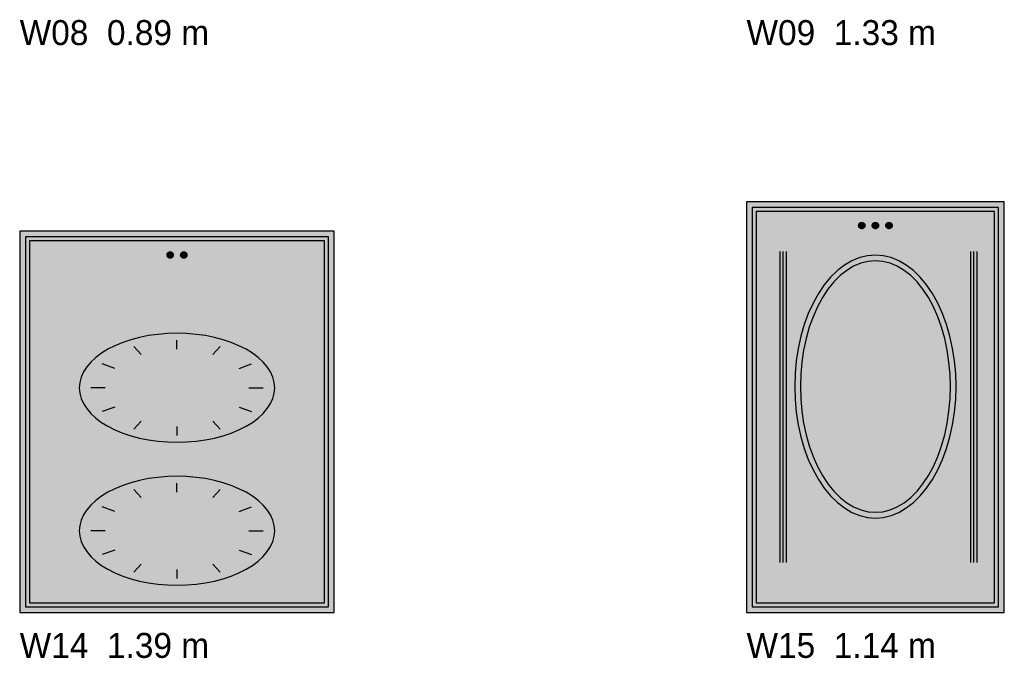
# Model space of a CAD drawing. Header units: metres. Extents: x 0 to 18.5, y -15.3 to 1.8.
# Tile 9 of 17: x 3.2 to 7.5, y -5.6 to -2.8. Entities that reach past the tile are written whole.
import ezdxf

# ---------------------------------------------------------------- set-up
doc = ezdxf.new("R2010")
doc.units = ezdxf.units.M

# ---------------------------------------------------------------- blocks, each defined once
blk = doc.blocks.new('NC_N1_ELEV_W14')
at = {"true_color": 0xf6f5ef}
h = blk.add_hatch(color=256, dxfattribs=at)
h.dxf.hatch_style = 1
h.paths.add_polyline_path([(1.385, 0), (1.385, 1.68), (0, 1.68), (0, 0)])
h = blk.add_hatch(color=256, dxfattribs=at)
h.dxf.hatch_style = 1
h.paths.add_polyline_path([(1.36, 0.025), (1.36, 1.655), (0.025, 1.655), (0.025, 0.025)])
at = {"true_color": 0xa38246}
h = blk.add_hatch(color=256, dxfattribs=at)
h.dxf.hatch_style = 1
h.paths.add_polyline_path([(0.6765, 1.575), (0.6764, 1.5736), (0.6762, 1.5723), (0.6759, 1.5709), (0.6754, 1.5696), (0.6748, 1.5684), (0.6741, 1.5672), (0.6733, 1.5661), (0.6724, 1.5651), (0.6714, 1.5642), (0.6703, 1.5634), (0.6691, 1.5627), (0.6679, 1.5621), (0.6666, 1.5616), (0.6652, 1.5613), (0.6639, 1.5611), (0.6625, 1.561), (0.6611, 1.5611), (0.6598, 1.5613), (0.6584, 1.5616), (0.6571, 1.5621), (0.6559, 1.5627), (0.6547, 1.5634), (0.6536, 1.5642), (0.6526, 1.5651), (0.6517, 1.5661), (0.6509, 1.5672), (0.6502, 1.5684), (0.6496, 1.5696), (0.6491, 1.5709), (0.6488, 1.5723), (0.6486, 1.5736), (0.6485, 1.575), (0.6486, 1.5764), (0.6488, 1.5777), (0.6491, 1.5791), (0.6496, 1.5804), (0.6502, 1.5816), (0.6509, 1.5828), (0.6517, 1.5839), (0.6526, 1.5849), (0.6536, 1.5858), (0.6547, 1.5866), (0.6559, 1.5873), (0.6571, 1.5879), (0.6584, 1.5884), (0.6598, 1.5887), (0.6611, 1.5889), (0.6625, 1.589), (0.6639, 1.5889), (0.6652, 1.5887), (0.6666, 1.5884), (0.6679, 1.5879), (0.6691, 1.5873), (0.6703, 1.5866), (0.6714, 1.5858), (0.6724, 1.5849), (0.6733, 1.5839), (0.6741, 1.5828), (0.6748, 1.5816), (0.6754, 1.5804), (0.6759, 1.5791), (0.6762, 1.5777), (0.6764, 1.5764)])
h = blk.add_hatch(color=256, dxfattribs=at)
h.dxf.hatch_style = 1
h.paths.add_polyline_path([(0.7365, 1.575), (0.7364, 1.5736), (0.7362, 1.5723), (0.7359, 1.5709), (0.7354, 1.5696), (0.7348, 1.5684), (0.7341, 1.5672), (0.7333, 1.5661), (0.7324, 1.5651), (0.7314, 1.5642), (0.7303, 1.5634), (0.7291, 1.5627), (0.7279, 1.5621), (0.7266, 1.5616), (0.7252, 1.5613), (0.7239, 1.5611), (0.7225, 1.561), (0.7211, 1.5611), (0.7198, 1.5613), (0.7184, 1.5616), (0.7171, 1.5621), (0.7159, 1.5627), (0.7147, 1.5634), (0.7136, 1.5642), (0.7126, 1.5651), (0.7117, 1.5661), (0.7109, 1.5672), (0.7102, 1.5684), (0.7096, 1.5696), (0.7091, 1.5709), (0.7088, 1.5723), (0.7086, 1.5736), (0.7085, 1.575), (0.7086, 1.5764), (0.7088, 1.5777), (0.7091, 1.5791), (0.7096, 1.5804), (0.7102, 1.5816), (0.7109, 1.5828), (0.7117, 1.5839), (0.7126, 1.5849), (0.7136, 1.5858), (0.7147, 1.5866), (0.7159, 1.5873), (0.7171, 1.5879), (0.7184, 1.5884), (0.7198, 1.5887), (0.7211, 1.5889), (0.7225, 1.589), (0.7239, 1.5889), (0.7252, 1.5887), (0.7266, 1.5884), (0.7279, 1.5879), (0.7291, 1.5873), (0.7303, 1.5866), (0.7314, 1.5858), (0.7324, 1.5849), (0.7333, 1.5839), (0.7341, 1.5828), (0.7348, 1.5816), (0.7354, 1.5804), (0.7359, 1.5791), (0.7362, 1.5777), (0.7364, 1.5764)])
at = {"true_color": 0xdde0e6}
h = blk.add_hatch(color=256, dxfattribs=at)
h.dxf.hatch_style = 1
h.paths.add_polyline_path([(1.1226, 0.99), (1.1205, 1.0135), (1.1143, 1.0368), (1.1041, 1.0597), (1.0899, 1.0818), (1.0718, 1.1031), (1.0501, 1.1233), (1.025, 1.1423), (0.9966, 1.1597), (0.9654, 1.1755), (0.9315, 1.1896), (0.8952, 1.2017), (0.8571, 1.2117), (0.8174, 1.2197), (0.7764, 1.2254), (0.7347, 1.2288), (0.6925, 1.23), (0.6503, 1.2288), (0.6086, 1.2254), (0.5676, 1.2197), (0.5279, 1.2117), (0.4898, 1.2017), (0.4535, 1.1896), (0.4196, 1.1755), (0.3884, 1.1597), (0.36, 1.1423), (0.3349, 1.1233), (0.3132, 1.1031), (0.2951, 1.0818), (0.2809, 1.0597), (0.2707, 1.0368), (0.2645, 1.0135), (0.2624, 0.99), (0.2645, 0.9665), (0.2707, 0.9432), (0.2809, 0.9203), (0.2951, 0.8982), (0.3132, 0.8769), (0.3349, 0.8567), (0.36, 0.8377), (0.3884, 0.8203), (0.4196, 0.8045), (0.4535, 0.7904), (0.4898, 0.7783), (0.5279, 0.7683), (0.5676, 0.7603), (0.6086, 0.7546), (0.6503, 0.7512), (0.6925, 0.75), (0.7347, 0.7512), (0.7764, 0.7546), (0.8174, 0.7603), (0.8571, 0.7683), (0.8952, 0.7783), (0.9315, 0.7904), (0.9654, 0.8045), (0.9966, 0.8203), (1.025, 0.8377), (1.0501, 0.8567), (1.0718, 0.8769), (1.0899, 0.8982), (1.1041, 0.9203), (1.1143, 0.9432), (1.1205, 0.9665)])
at = {"true_color": 0xd4e0e6}
h = blk.add_hatch(color=256, dxfattribs=at)
h.dxf.hatch_style = 1
h.paths.add_polyline_path([(1.1226, 0.36), (1.1205, 0.3835), (1.1143, 0.4068), (1.1041, 0.4297), (1.0899, 0.4518), (1.0718, 0.4731), (1.0501, 0.4933), (1.025, 0.5123), (0.9966, 0.5297), (0.9654, 0.5455), (0.9315, 0.5596), (0.8952, 0.5717), (0.8571, 0.5817), (0.8174, 0.5897), (0.7764, 0.5954), (0.7347, 0.5988), (0.6925, 0.6), (0.6503, 0.5988), (0.6086, 0.5954), (0.5676, 0.5897), (0.5279, 0.5817), (0.4898, 0.5717), (0.4535, 0.5596), (0.4196, 0.5455), (0.3884, 0.5297), (0.36, 0.5123), (0.3349, 0.4933), (0.3132, 0.4731), (0.2951, 0.4518), (0.2809, 0.4297), (0.2707, 0.4068), (0.2645, 0.3835), (0.2624, 0.36), (0.2645, 0.3365), (0.2707, 0.3132), (0.2809, 0.2903), (0.2951, 0.2682), (0.3132, 0.2469), (0.3349, 0.2267), (0.36, 0.2077), (0.3884, 0.1903), (0.4196, 0.1745), (0.4535, 0.1604), (0.4898, 0.1483), (0.5279, 0.1383), (0.5676, 0.1303), (0.6086, 0.1246), (0.6503, 0.1212), (0.6925, 0.12), (0.7347, 0.1212), (0.7764, 0.1246), (0.8174, 0.1303), (0.8571, 0.1383), (0.8952, 0.1483), (0.9315, 0.1604), (0.9654, 0.1745), (0.9966, 0.1903), (1.025, 0.2077), (1.0501, 0.2267), (1.0718, 0.2469), (1.0899, 0.2682), (1.1041, 0.2903), (1.1143, 0.3132), (1.1205, 0.3365)])
at = {"color": 0, "linetype": 'CONTINUOUS', "lineweight": -2, "true_color": 0xa38246}
for points in [[(1.385, 0), (1.385, 1.68), (0, 1.68), (0, 0)], [(1.36, 0.025), (1.36, 1.655), (0.025, 1.655), (0.025, 0.025)], [(1.342, 0.043), (1.342, 1.637), (0.043, 1.637), (0.043, 0.043)], [(1.1226, 0.99), (1.1205, 1.0135), (1.1143, 1.0368), (1.1041, 1.0597), (1.0899, 1.0818), (1.0718, 1.1031), (1.0501, 1.1233), (1.025, 1.1423), (0.9966, 1.1597), (0.9654, 1.1755), (0.9315, 1.1896), (0.8952, 1.2017), (0.8571, 1.2117), (0.8174, 1.2197), (0.7764, 1.2254), (0.7347, 1.2288), (0.6925, 1.23), (0.6503, 1.2288), (0.6086, 1.2254), (0.5676, 1.2197), (0.5279, 1.2117), (0.4898, 1.2017), (0.4535, 1.1896), (0.4196, 1.1755), (0.3884, 1.1597), (0.36, 1.1423), (0.3349, 1.1233), (0.3132, 1.1031), (0.2951, 1.0818), (0.2809, 1.0597), (0.2707, 1.0368), (0.2645, 1.0135), (0.2624, 0.99), (0.2645, 0.9665), (0.2707, 0.9432), (0.2809, 0.9203), (0.2951, 0.8982), (0.3132, 0.8769), (0.3349, 0.8567), (0.36, 0.8377), (0.3884, 0.8203), (0.4196, 0.8045), (0.4535, 0.7904), (0.4898, 0.7783), (0.5279, 0.7683), (0.5676, 0.7603), (0.6086, 0.7546), (0.6503, 0.7512), (0.6925, 0.75), (0.7347, 0.7512), (0.7764, 0.7546), (0.8174, 0.7603), (0.8571, 0.7683), (0.8952, 0.7783), (0.9315, 0.7904), (0.9654, 0.8045), (0.9966, 0.8203), (1.025, 0.8377), (1.0501, 0.8567), (1.0718, 0.8769), (1.0899, 0.8982), (1.1041, 0.9203), (1.1143, 0.9432), (1.1205, 0.9665)], [(1.1226, 0.36), (1.1205, 0.3835), (1.1143, 0.4068), (1.1041, 0.4297), (1.0899, 0.4518), (1.0718, 0.4731), (1.0501, 0.4933), (1.025, 0.5123), (0.9966, 0.5297), (0.9654, 0.5455), (0.9315, 0.5596), (0.8952, 0.5717), (0.8571, 0.5817), (0.8174, 0.5897), (0.7764, 0.5954), (0.7347, 0.5988), (0.6925, 0.6), (0.6503, 0.5988), (0.6086, 0.5954), (0.5676, 0.5897), (0.5279, 0.5817), (0.4898, 0.5717), (0.4535, 0.5596), (0.4196, 0.5455), (0.3884, 0.5297), (0.36, 0.5123), (0.3349, 0.4933), (0.3132, 0.4731), (0.2951, 0.4518), (0.2809, 0.4297), (0.2707, 0.4068), (0.2645, 0.3835), (0.2624, 0.36), (0.2645, 0.3365), (0.2707, 0.3132), (0.2809, 0.2903), (0.2951, 0.2682), (0.3132, 0.2469), (0.3349, 0.2267), (0.36, 0.2077), (0.3884, 0.1903), (0.4196, 0.1745), (0.4535, 0.1604), (0.4898, 0.1483), (0.5279, 0.1383), (0.5676, 0.1303), (0.6086, 0.1246), (0.6503, 0.1212), (0.6925, 0.12), (0.7347, 0.1212), (0.7764, 0.1246), (0.8174, 0.1303), (0.8571, 0.1383), (0.8952, 0.1483), (0.9315, 0.1604), (0.9654, 0.1745), (0.9966, 0.1903), (1.025, 0.2077), (1.0501, 0.2267), (1.0718, 0.2469), (1.0899, 0.2682), (1.1041, 0.2903), (1.1143, 0.3132), (1.1205, 0.3365)]]:
    blk.add_lwpolyline(points, close=True, dxfattribs=at)
at = {"color": 0, "linetype": 'CONTINUOUS', "lineweight": -2}
for points in [[(0.6765, 1.575), (0.6764, 1.5736), (0.6762, 1.5723), (0.6759, 1.5709), (0.6754, 1.5696), (0.6748, 1.5684), (0.6741, 1.5672), (0.6733, 1.5661), (0.6724, 1.5651), (0.6714, 1.5642), (0.6703, 1.5634), (0.6691, 1.5627), (0.6679, 1.5621), (0.6666, 1.5616), (0.6652, 1.5613), (0.6639, 1.5611), (0.6625, 1.561), (0.6611, 1.5611), (0.6598, 1.5613), (0.6584, 1.5616), (0.6571, 1.5621), (0.6559, 1.5627), (0.6547, 1.5634), (0.6536, 1.5642), (0.6526, 1.5651), (0.6517, 1.5661), (0.6509, 1.5672), (0.6502, 1.5684), (0.6496, 1.5696), (0.6491, 1.5709), (0.6488, 1.5723), (0.6486, 1.5736), (0.6485, 1.575), (0.6486, 1.5764), (0.6488, 1.5777), (0.6491, 1.5791), (0.6496, 1.5804), (0.6502, 1.5816), (0.6509, 1.5828), (0.6517, 1.5839), (0.6526, 1.5849), (0.6536, 1.5858), (0.6547, 1.5866), (0.6559, 1.5873), (0.6571, 1.5879), (0.6584, 1.5884), (0.6598, 1.5887), (0.6611, 1.5889), (0.6625, 1.589), (0.6639, 1.5889), (0.6652, 1.5887), (0.6666, 1.5884), (0.6679, 1.5879), (0.6691, 1.5873), (0.6703, 1.5866), (0.6714, 1.5858), (0.6724, 1.5849), (0.6733, 1.5839), (0.6741, 1.5828), (0.6748, 1.5816), (0.6754, 1.5804), (0.6759, 1.5791), (0.6762, 1.5777), (0.6764, 1.5764)], [(0.7365, 1.575), (0.7364, 1.5736), (0.7362, 1.5723), (0.7359, 1.5709), (0.7354, 1.5696), (0.7348, 1.5684), (0.7341, 1.5672), (0.7333, 1.5661), (0.7324, 1.5651), (0.7314, 1.5642), (0.7303, 1.5634), (0.7291, 1.5627), (0.7279, 1.5621), (0.7266, 1.5616), (0.7252, 1.5613), (0.7239, 1.5611), (0.7225, 1.561), (0.7211, 1.5611), (0.7198, 1.5613), (0.7184, 1.5616), (0.7171, 1.5621), (0.7159, 1.5627), (0.7147, 1.5634), (0.7136, 1.5642), (0.7126, 1.5651), (0.7117, 1.5661), (0.7109, 1.5672), (0.7102, 1.5684), (0.7096, 1.5696), (0.7091, 1.5709), (0.7088, 1.5723), (0.7086, 1.5736), (0.7085, 1.575), (0.7086, 1.5764), (0.7088, 1.5777), (0.7091, 1.5791), (0.7096, 1.5804), (0.7102, 1.5816), (0.7109, 1.5828), (0.7117, 1.5839), (0.7126, 1.5849), (0.7136, 1.5858), (0.7147, 1.5866), (0.7159, 1.5873), (0.7171, 1.5879), (0.7184, 1.5884), (0.7198, 1.5887), (0.7211, 1.5889), (0.7225, 1.589), (0.7239, 1.5889), (0.7252, 1.5887), (0.7266, 1.5884), (0.7279, 1.5879), (0.7291, 1.5873), (0.7303, 1.5866), (0.7314, 1.5858), (0.7324, 1.5849), (0.7333, 1.5839), (0.7341, 1.5828), (0.7348, 1.5816), (0.7354, 1.5804), (0.7359, 1.5791), (0.7362, 1.5777), (0.7364, 1.5764)]]:
    blk.add_lwpolyline(points, close=True, dxfattribs=at)
at = {"color": 0, "linetype": 'CONTINUOUS', "lineweight": -2, "true_color": 0xa38246}
for points in [[(0.5344, 1.1372), (0.5027, 1.1719)], [(0.6925, 1.16), (0.6925, 1.2)], [(0.8506, 1.1372), (0.8822, 1.1719)], [(0.4186, 1.075), (0.3638, 1.095)], [(0.9664, 1.075), (1.0212, 1.095)], [(0.3762, 0.99), (0.313, 0.99)], [(1.0088, 0.99), (1.072, 0.99)], [(1.0088, 0.99), (1.072, 0.99)], [(0.4186, 0.905), (0.3638, 0.885)], [(0.9664, 0.905), (1.0212, 0.885)], [(0.5344, 0.8428), (0.5027, 0.8081)], [(0.8506, 0.8428), (0.8822, 0.8081)], [(0.6925, 0.82), (0.6925, 0.78)], [(0.6925, 0.53), (0.6925, 0.57)], [(0.5344, 0.5072), (0.5027, 0.5419)], [(0.8506, 0.5072), (0.8822, 0.5419)], [(0.4186, 0.445), (0.3638, 0.465)], [(0.9664, 0.445), (1.0212, 0.465)], [(0.3762, 0.36), (0.313, 0.36)], [(1.0088, 0.36), (1.072, 0.36)], [(1.0088, 0.36), (1.072, 0.36)], [(0.4186, 0.275), (0.3638, 0.255)], [(0.9664, 0.275), (1.0212, 0.255)], [(0.5344, 0.2128), (0.5027, 0.1781)], [(0.6925, 0.19), (0.6925, 0.15)], [(0.8506, 0.2128), (0.8822, 0.1781)]]:
    blk.add_lwpolyline(points, dxfattribs=at)
blk = doc.blocks.new('NC_N1_ELEV_W15')
at = {"true_color": 0xf6f5ef}
h = blk.add_hatch(color=256, dxfattribs=at)
h.dxf.hatch_style = 1
h.paths.add_polyline_path([(1.135, 0), (1.135, 1.81), (0, 1.81), (0, 0)])
h = blk.add_hatch(color=256, dxfattribs=at)
h.dxf.hatch_style = 1
h.paths.add_polyline_path([(1.11, 0.025), (1.11, 1.785), (0.025, 1.785), (0.025, 0.025)])
at = {"true_color": 0xa38246}
h = blk.add_hatch(color=256, dxfattribs=at)
h.dxf.hatch_style = 1
h.paths.add_polyline_path([(0.5215, 1.705), (0.5214, 1.7036), (0.5212, 1.7023), (0.5209, 1.7009), (0.5204, 1.6996), (0.5198, 1.6984), (0.5191, 1.6972), (0.5183, 1.6961), (0.5174, 1.6951), (0.5164, 1.6942), (0.5153, 1.6934), (0.5141, 1.6927), (0.5129, 1.6921), (0.5116, 1.6916), (0.5102, 1.6913), (0.5089, 1.6911), (0.5075, 1.691), (0.5061, 1.6911), (0.5048, 1.6913), (0.5034, 1.6916), (0.5021, 1.6921), (0.5009, 1.6927), (0.4997, 1.6934), (0.4986, 1.6942), (0.4976, 1.6951), (0.4967, 1.6961), (0.4959, 1.6972), (0.4952, 1.6984), (0.4946, 1.6996), (0.4941, 1.7009), (0.4938, 1.7023), (0.4936, 1.7036), (0.4935, 1.705), (0.4936, 1.7064), (0.4938, 1.7077), (0.4941, 1.7091), (0.4946, 1.7104), (0.4952, 1.7116), (0.4959, 1.7128), (0.4967, 1.7139), (0.4976, 1.7149), (0.4986, 1.7158), (0.4997, 1.7166), (0.5009, 1.7173), (0.5021, 1.7179), (0.5034, 1.7184), (0.5048, 1.7187), (0.5061, 1.7189), (0.5075, 1.719), (0.5089, 1.7189), (0.5102, 1.7187), (0.5116, 1.7184), (0.5129, 1.7179), (0.5141, 1.7173), (0.5153, 1.7166), (0.5164, 1.7158), (0.5174, 1.7149), (0.5183, 1.7139), (0.5191, 1.7128), (0.5198, 1.7116), (0.5204, 1.7104), (0.5209, 1.7091), (0.5212, 1.7077), (0.5214, 1.7064)])
h = blk.add_hatch(color=256, dxfattribs=at)
h.dxf.hatch_style = 1
h.paths.add_polyline_path([(0.5815, 1.705), (0.5814, 1.7036), (0.5812, 1.7023), (0.5809, 1.7009), (0.5804, 1.6996), (0.5798, 1.6984), (0.5791, 1.6972), (0.5783, 1.6961), (0.5774, 1.6951), (0.5764, 1.6942), (0.5753, 1.6934), (0.5741, 1.6927), (0.5729, 1.6921), (0.5716, 1.6916), (0.5702, 1.6913), (0.5689, 1.6911), (0.5675, 1.691), (0.5661, 1.6911), (0.5648, 1.6913), (0.5634, 1.6916), (0.5621, 1.6921), (0.5609, 1.6927), (0.5597, 1.6934), (0.5586, 1.6942), (0.5576, 1.6951), (0.5567, 1.6961), (0.5559, 1.6972), (0.5552, 1.6984), (0.5546, 1.6996), (0.5541, 1.7009), (0.5538, 1.7023), (0.5536, 1.7036), (0.5535, 1.705), (0.5536, 1.7064), (0.5538, 1.7077), (0.5541, 1.7091), (0.5546, 1.7104), (0.5552, 1.7116), (0.5559, 1.7128), (0.5567, 1.7139), (0.5576, 1.7149), (0.5586, 1.7158), (0.5597, 1.7166), (0.5609, 1.7173), (0.5621, 1.7179), (0.5634, 1.7184), (0.5648, 1.7187), (0.5661, 1.7189), (0.5675, 1.719), (0.5689, 1.7189), (0.5702, 1.7187), (0.5716, 1.7184), (0.5729, 1.7179), (0.5741, 1.7173), (0.5753, 1.7166), (0.5764, 1.7158), (0.5774, 1.7149), (0.5783, 1.7139), (0.5791, 1.7128), (0.5798, 1.7116), (0.5804, 1.7104), (0.5809, 1.7091), (0.5812, 1.7077), (0.5814, 1.7064)])
h = blk.add_hatch(color=256, dxfattribs=at)
h.dxf.hatch_style = 1
h.paths.add_polyline_path([(0.6415, 1.705), (0.6414, 1.7036), (0.6412, 1.7023), (0.6409, 1.7009), (0.6404, 1.6996), (0.6398, 1.6984), (0.6391, 1.6972), (0.6383, 1.6961), (0.6374, 1.6951), (0.6364, 1.6942), (0.6353, 1.6934), (0.6341, 1.6927), (0.6329, 1.6921), (0.6316, 1.6916), (0.6302, 1.6913), (0.6289, 1.6911), (0.6275, 1.691), (0.6261, 1.6911), (0.6248, 1.6913), (0.6234, 1.6916), (0.6221, 1.6921), (0.6209, 1.6927), (0.6197, 1.6934), (0.6186, 1.6942), (0.6176, 1.6951), (0.6167, 1.6961), (0.6159, 1.6972), (0.6152, 1.6984), (0.6146, 1.6996), (0.6141, 1.7009), (0.6138, 1.7023), (0.6136, 1.7036), (0.6135, 1.705), (0.6136, 1.7064), (0.6138, 1.7077), (0.6141, 1.7091), (0.6146, 1.7104), (0.6152, 1.7116), (0.6159, 1.7128), (0.6167, 1.7139), (0.6176, 1.7149), (0.6186, 1.7158), (0.6197, 1.7166), (0.6209, 1.7173), (0.6221, 1.7179), (0.6234, 1.7184), (0.6248, 1.7187), (0.6261, 1.7189), (0.6275, 1.719), (0.6289, 1.7189), (0.6302, 1.7187), (0.6316, 1.7184), (0.6329, 1.7179), (0.6341, 1.7173), (0.6353, 1.7166), (0.6364, 1.7158), (0.6374, 1.7149), (0.6383, 1.7139), (0.6391, 1.7128), (0.6398, 1.7116), (0.6404, 1.7104), (0.6409, 1.7091), (0.6412, 1.7077), (0.6414, 1.7064)])
at = {"true_color": 0xd2dee5}
h = blk.add_hatch(color=256, dxfattribs=at)
h.dxf.hatch_style = 1
h.paths.add_polyline_path([(0.9227, 0.9955), (0.921, 1.0523), (0.9159, 1.1085), (0.9075, 1.1636), (0.8957, 1.2172), (0.8808, 1.2685), (0.8629, 1.3173), (0.8421, 1.3629), (0.8187, 1.4051), (0.7929, 1.4432), (0.7649, 1.4771), (0.735, 1.5063), (0.7034, 1.5306), (0.6706, 1.5498), (0.6368, 1.5636), (0.6023, 1.5719), (0.5675, 1.5747), (0.5327, 1.5719), (0.4982, 1.5636), (0.4644, 1.5498), (0.4316, 1.5306), (0.4, 1.5063), (0.3701, 1.4771), (0.3421, 1.4432), (0.3163, 1.4051), (0.2929, 1.3629), (0.2721, 1.3173), (0.2542, 1.2685), (0.2393, 1.2172), (0.2275, 1.1636), (0.2191, 1.1085), (0.214, 1.0523), (0.2122, 0.9955), (0.214, 0.9387), (0.2191, 0.8825), (0.2275, 0.8274), (0.2393, 0.7738), (0.2542, 0.7225), (0.2721, 0.6737), (0.2929, 0.6281), (0.3163, 0.5859), (0.3421, 0.5478), (0.3701, 0.5139), (0.4, 0.4847), (0.4316, 0.4604), (0.4644, 0.4412), (0.4982, 0.4274), (0.5327, 0.4191), (0.5675, 0.4163), (0.6023, 0.4191), (0.6368, 0.4274), (0.6706, 0.4412), (0.7034, 0.4604), (0.735, 0.4847), (0.7649, 0.5139), (0.7929, 0.5478), (0.8187, 0.5859), (0.8421, 0.6281), (0.8629, 0.6737), (0.8808, 0.7225), (0.8957, 0.7738), (0.9075, 0.8274), (0.9159, 0.8825), (0.921, 0.9387)])
at = {"color": 0, "linetype": 'CONTINUOUS', "lineweight": -2, "true_color": 0xa38246}
for points in [[(1.135, 0), (1.135, 1.81), (0, 1.81), (0, 0)], [(1.11, 0.025), (1.11, 1.785), (0.025, 1.785), (0.025, 0.025)], [(1.092, 0.043), (1.092, 1.767), (0.043, 1.767), (0.043, 0.043)], [(0.9227, 0.9955), (0.921, 1.0523), (0.9159, 1.1085), (0.9075, 1.1636), (0.8957, 1.2172), (0.8808, 1.2685), (0.8629, 1.3173), (0.8421, 1.3629), (0.8187, 1.4051), (0.7929, 1.4432), (0.7649, 1.4771), (0.735, 1.5063), (0.7034, 1.5306), (0.6706, 1.5498), (0.6368, 1.5636), (0.6023, 1.5719), (0.5675, 1.5747), (0.5327, 1.5719), (0.4982, 1.5636), (0.4644, 1.5498), (0.4316, 1.5306), (0.4, 1.5063), (0.3701, 1.4771), (0.3421, 1.4432), (0.3163, 1.4051), (0.2929, 1.3629), (0.2721, 1.3173), (0.2542, 1.2685), (0.2393, 1.2172), (0.2275, 1.1636), (0.2191, 1.1085), (0.214, 1.0523), (0.2122, 0.9955), (0.214, 0.9387), (0.2191, 0.8825), (0.2275, 0.8274), (0.2393, 0.7738), (0.2542, 0.7225), (0.2721, 0.6737), (0.2929, 0.6281), (0.3163, 0.5859), (0.3421, 0.5478), (0.3701, 0.5139), (0.4, 0.4847), (0.4316, 0.4604), (0.4644, 0.4412), (0.4982, 0.4274), (0.5327, 0.4191), (0.5675, 0.4163), (0.6023, 0.4191), (0.6368, 0.4274), (0.6706, 0.4412), (0.7034, 0.4604), (0.735, 0.4847), (0.7649, 0.5139), (0.7929, 0.5478), (0.8187, 0.5859), (0.8421, 0.6281), (0.8629, 0.6737), (0.8808, 0.7225), (0.8957, 0.7738), (0.9075, 0.8274), (0.9159, 0.8825), (0.921, 0.9387)], [(0.8978, 0.9955), (0.8962, 1.0498), (0.8914, 1.1036), (0.8835, 1.1564), (0.8726, 1.2076), (0.8588, 1.2567), (0.8421, 1.3034), (0.8228, 1.3471), (0.801, 1.3874), (0.777, 1.4239), (0.751, 1.4563), (0.7232, 1.4843), (0.6939, 1.5075), (0.6634, 1.5258), (0.6319, 1.5391), (0.5999, 1.547), (0.5675, 1.5497), (0.5351, 1.547), (0.5031, 1.5391), (0.4716, 1.5258), (0.4411, 1.5075), (0.4118, 1.4843), (0.384, 1.4563), (0.358, 1.4239), (0.334, 1.3874), (0.3122, 1.3471), (0.2929, 1.3034), (0.2762, 1.2567), (0.2624, 1.2076), (0.2515, 1.1564), (0.2436, 1.1036), (0.2388, 1.0498), (0.2373, 0.9955), (0.2388, 0.9412), (0.2436, 0.8874), (0.2515, 0.8346), (0.2624, 0.7834), (0.2762, 0.7343), (0.2929, 0.6876), (0.3122, 0.6439), (0.334, 0.6036), (0.358, 0.5671), (0.384, 0.5347), (0.4118, 0.5067), (0.4411, 0.4835), (0.4716, 0.4652), (0.5031, 0.4519), (0.5351, 0.444), (0.5675, 0.4413), (0.5999, 0.444), (0.6319, 0.4519), (0.6634, 0.4652), (0.6939, 0.4835), (0.7232, 0.5067), (0.751, 0.5347), (0.777, 0.5671), (0.801, 0.6036), (0.8228, 0.6439), (0.8421, 0.6876), (0.8588, 0.7343), (0.8726, 0.7834), (0.8835, 0.8346), (0.8914, 0.8874), (0.8962, 0.9412)]]:
    blk.add_lwpolyline(points, close=True, dxfattribs=at)
at = {"color": 0, "linetype": 'CONTINUOUS', "lineweight": -2}
for points in [[(0.5215, 1.705), (0.5214, 1.7036), (0.5212, 1.7023), (0.5209, 1.7009), (0.5204, 1.6996), (0.5198, 1.6984), (0.5191, 1.6972), (0.5183, 1.6961), (0.5174, 1.6951), (0.5164, 1.6942), (0.5153, 1.6934), (0.5141, 1.6927), (0.5129, 1.6921), (0.5116, 1.6916), (0.5102, 1.6913), (0.5089, 1.6911), (0.5075, 1.691), (0.5061, 1.6911), (0.5048, 1.6913), (0.5034, 1.6916), (0.5021, 1.6921), (0.5009, 1.6927), (0.4997, 1.6934), (0.4986, 1.6942), (0.4976, 1.6951), (0.4967, 1.6961), (0.4959, 1.6972), (0.4952, 1.6984), (0.4946, 1.6996), (0.4941, 1.7009), (0.4938, 1.7023), (0.4936, 1.7036), (0.4935, 1.705), (0.4936, 1.7064), (0.4938, 1.7077), (0.4941, 1.7091), (0.4946, 1.7104), (0.4952, 1.7116), (0.4959, 1.7128), (0.4967, 1.7139), (0.4976, 1.7149), (0.4986, 1.7158), (0.4997, 1.7166), (0.5009, 1.7173), (0.5021, 1.7179), (0.5034, 1.7184), (0.5048, 1.7187), (0.5061, 1.7189), (0.5075, 1.719), (0.5089, 1.7189), (0.5102, 1.7187), (0.5116, 1.7184), (0.5129, 1.7179), (0.5141, 1.7173), (0.5153, 1.7166), (0.5164, 1.7158), (0.5174, 1.7149), (0.5183, 1.7139), (0.5191, 1.7128), (0.5198, 1.7116), (0.5204, 1.7104), (0.5209, 1.7091), (0.5212, 1.7077), (0.5214, 1.7064)], [(0.5815, 1.705), (0.5814, 1.7036), (0.5812, 1.7023), (0.5809, 1.7009), (0.5804, 1.6996), (0.5798, 1.6984), (0.5791, 1.6972), (0.5783, 1.6961), (0.5774, 1.6951), (0.5764, 1.6942), (0.5753, 1.6934), (0.5741, 1.6927), (0.5729, 1.6921), (0.5716, 1.6916), (0.5702, 1.6913), (0.5689, 1.6911), (0.5675, 1.691), (0.5661, 1.6911), (0.5648, 1.6913), (0.5634, 1.6916), (0.5621, 1.6921), (0.5609, 1.6927), (0.5597, 1.6934), (0.5586, 1.6942), (0.5576, 1.6951), (0.5567, 1.6961), (0.5559, 1.6972), (0.5552, 1.6984), (0.5546, 1.6996), (0.5541, 1.7009), (0.5538, 1.7023), (0.5536, 1.7036), (0.5535, 1.705), (0.5536, 1.7064), (0.5538, 1.7077), (0.5541, 1.7091), (0.5546, 1.7104), (0.5552, 1.7116), (0.5559, 1.7128), (0.5567, 1.7139), (0.5576, 1.7149), (0.5586, 1.7158), (0.5597, 1.7166), (0.5609, 1.7173), (0.5621, 1.7179), (0.5634, 1.7184), (0.5648, 1.7187), (0.5661, 1.7189), (0.5675, 1.719), (0.5689, 1.7189), (0.5702, 1.7187), (0.5716, 1.7184), (0.5729, 1.7179), (0.5741, 1.7173), (0.5753, 1.7166), (0.5764, 1.7158), (0.5774, 1.7149), (0.5783, 1.7139), (0.5791, 1.7128), (0.5798, 1.7116), (0.5804, 1.7104), (0.5809, 1.7091), (0.5812, 1.7077), (0.5814, 1.7064)], [(0.6415, 1.705), (0.6414, 1.7036), (0.6412, 1.7023), (0.6409, 1.7009), (0.6404, 1.6996), (0.6398, 1.6984), (0.6391, 1.6972), (0.6383, 1.6961), (0.6374, 1.6951), (0.6364, 1.6942), (0.6353, 1.6934), (0.6341, 1.6927), (0.6329, 1.6921), (0.6316, 1.6916), (0.6302, 1.6913), (0.6289, 1.6911), (0.6275, 1.691), (0.6261, 1.6911), (0.6248, 1.6913), (0.6234, 1.6916), (0.6221, 1.6921), (0.6209, 1.6927), (0.6197, 1.6934), (0.6186, 1.6942), (0.6176, 1.6951), (0.6167, 1.6961), (0.6159, 1.6972), (0.6152, 1.6984), (0.6146, 1.6996), (0.6141, 1.7009), (0.6138, 1.7023), (0.6136, 1.7036), (0.6135, 1.705), (0.6136, 1.7064), (0.6138, 1.7077), (0.6141, 1.7091), (0.6146, 1.7104), (0.6152, 1.7116), (0.6159, 1.7128), (0.6167, 1.7139), (0.6176, 1.7149), (0.6186, 1.7158), (0.6197, 1.7166), (0.6209, 1.7173), (0.6221, 1.7179), (0.6234, 1.7184), (0.6248, 1.7187), (0.6261, 1.7189), (0.6275, 1.719), (0.6289, 1.7189), (0.6302, 1.7187), (0.6316, 1.7184), (0.6329, 1.7179), (0.6341, 1.7173), (0.6353, 1.7166), (0.6364, 1.7158), (0.6374, 1.7149), (0.6383, 1.7139), (0.6391, 1.7128), (0.6398, 1.7116), (0.6404, 1.7104), (0.6409, 1.7091), (0.6412, 1.7077), (0.6414, 1.7064)]]:
    blk.add_lwpolyline(points, close=True, dxfattribs=at)
at = {"color": 0, "linetype": 'CONTINUOUS', "lineweight": -2, "true_color": 0xa38246}
for points in [[(0.1476, 0.22), (0.1476, 1.59)], [(0.1616, 0.22), (0.1616, 1.59)], [(0.1756, 0.22), (0.1756, 1.59)], [(0.9875, 0.22), (0.9875, 1.59)], [(1.0014, 0.22), (1.0014, 1.59)], [(1.0154, 0.22), (1.0154, 1.59)]]:
    blk.add_lwpolyline(points, dxfattribs=at)

msp = doc.modelspace()

# ---------------------------------------------------------------- block references
for name, p in [('NC_N1_ELEV_W15', (6.4, -5.4)), ('NC_N1_ELEV_W14', (3.2, -5.4))]:
    msp.add_blockref(name, p)

# ---------------------------------------------------------------- texts
at = {"color": 0}
for s, p in [('W08  0.89 m', (3.2, -2.9)), ('W09  1.33 m', (6.4, -2.9)), ('W14  1.39 m', (3.2, -5.6)), ('W15  1.14 m', (6.4, -5.6))]:
    msp.add_text(s, height=0.11, dxfattribs=at).set_placement(p)

doc.saveas('drawing.dxf')
